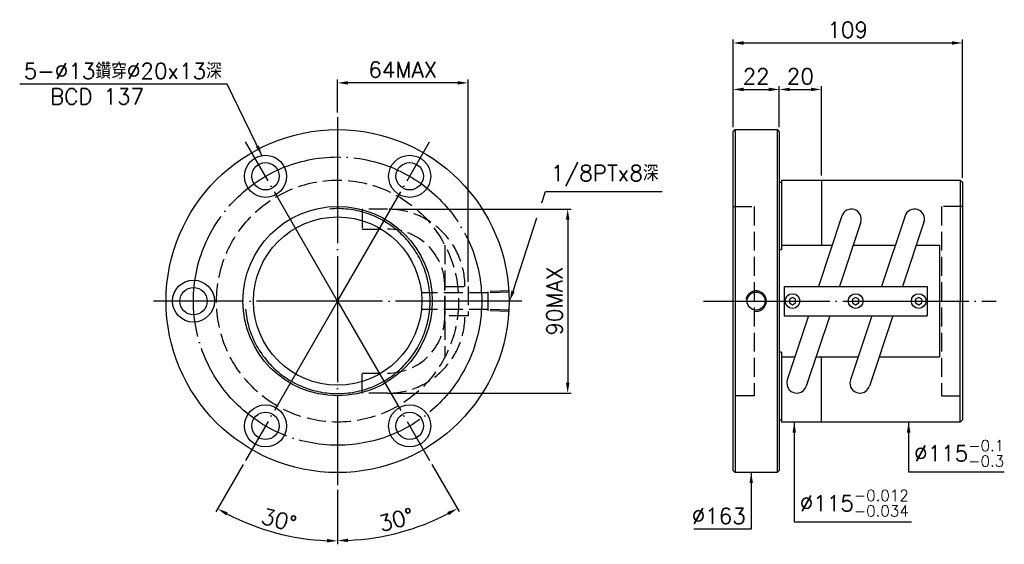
# Model space of a CAD drawing. Header units: millimetres. Extents: x -130 to 338, y 84 to 334.
import ezdxf
from ezdxf.enums import TextEntityAlignment as Align

# ---------------------------------------------------------------- set-up
doc = ezdxf.new("R2010")
doc.units = ezdxf.units.MM
doc.header["$LTSCALE"] = 3
for name, pattern in [('CENTER', [22, 20, -1, 0, -1]), ('DASHED', [4, 3, -1]), ('THIN', [200000, 200000, 0])]:
    doc.linetypes.add(name, pattern=pattern)
for name, color, linetype in [('DIM', 2, 'Continuous'), ('NT', 7, 'Continuous'), ('NT-DIM', 2, 'Continuous'), ('SH', 7, 'Continuous'), ('SH-DIM', 2, 'Continuous')]:
    doc.layers.add(name, color=color, linetype=linetype)
doc.styles.get("Standard").update_dxf_attribs({"font": 'simplex.shx', "bigfont": 'chineset.shx'})
doc.dimstyles.new('ISO-25', dxfattribs={"dimscale": 2.5, "dimtxt": 3, "dimasz": 2, "dimexe": 0.646, "dimexo": 0.862, "dimgap": 1, "dimtad": 1, "dimdec": 3, "dimdsep": 46, "dimtxsty": 'Standard', "dimcen": 1.5, "dimclrd": 256, "dimclre": 256, "dimclrt": 256, "dimazin": 2, "dimtfac": 1, "dimtdec": 3, "dimtmove": 0, "dimatfit": 3, "dimfxl": 0, "dimtolj": 1, "dimlwd": -1, "dimlwe": -1, "dimarcsym": 0})

# ---------------------------------------------------------------- blocks, each defined once
blk = doc.blocks.new('*D11')
at = {"layer": 'Defpoints', "color": 0}
for p in [(231.41, 300.61), (209.41, 281.5), (231.41, 281.5)]:
    blk.add_point(p, dxfattribs=at)
at = {"layer": 'NT-DIM'}
for p, q in [((209.41, 283.65), (209.41, 302.22)), ((214.41, 300.61), (226.41, 300.61)), ((231.41, 283.65), (231.41, 302.22))]:
    blk.add_line(p, q, dxfattribs=at)
for points in [[(214.41, 301.44), (214.41, 299.78), (209.41, 300.61)], [(226.41, 301.44), (226.41, 299.78), (231.41, 300.61)]]:
    blk.add_solid(points, dxfattribs=at)
at = {"layer": 'NT-DIM', "insert": (220.41, 306.86), "char_height": 7.5, "attachment_point": 5}
blk.add_mtext('\\A1;22', dxfattribs=at)
blk = doc.blocks.new('*D32')
at = {"layer": 'Defpoints', "color": 0, "linetype": 'Continuous'}
for p in [(21.51, 303.72), (21.51, 287.5), (83.51, 207)]:
    blk.add_point(p, dxfattribs=at)
at = {"layer": 'SH-DIM', "linetype": 'Continuous'}
for p, q in [((21.51, 289.66), (21.51, 305.34)), ((83.51, 209.16), (83.51, 305.34)), ((78.51, 303.72), (26.51, 303.72))]:
    blk.add_line(p, q, dxfattribs=at)
for points in [[(26.51, 304.56), (26.51, 302.89), (21.51, 303.72)], [(78.51, 304.56), (78.51, 302.89), (83.51, 303.72)]]:
    blk.add_solid(points, dxfattribs=at)
at = {"layer": 'SH-DIM', "linetype": 'Continuous', "insert": (52.51, 309.97), "char_height": 7.5, "attachment_point": 5}
blk.add_mtext('\\A1;64MAX', dxfattribs=at)
blk = doc.blocks.new('*D33')
at = {"layer": 'Defpoints', "color": 0, "linetype": 'Continuous'}
for p in [(45.28, 243.72), (45.28, 156.28), (130.84, 156.28)]:
    blk.add_point(p, dxfattribs=at)
at = {"layer": 'SH-DIM', "linetype": 'Continuous'}
for p, q in [((47.44, 243.72), (132.46, 243.72)), ((130.84, 238.72), (130.84, 161.28)), ((47.44, 156.28), (132.46, 156.28))]:
    blk.add_line(p, q, dxfattribs=at)
for points in [[(130.01, 238.72), (131.68, 238.72), (130.84, 243.72)], [(130.01, 161.28), (131.68, 161.28), (130.84, 156.28)]]:
    blk.add_solid(points, dxfattribs=at)
at = {"layer": 'SH-DIM', "linetype": 'Continuous', "insert": (124.59, 200), "char_height": 7.5, "attachment_point": 5, "rotation": 90}
blk.add_mtext('\\A1;90MAX', dxfattribs=at)
blk = doc.blocks.new('*D39')
at = {"layer": 'Defpoints', "color": 0}
for p in [(21.51, 287.5), (21.51, 200), (-22.24, 124.22), (21.51, 112.5), (-17.47, 92.9)]:
    blk.add_point(p, dxfattribs=at)
at = {"layer": 'SH-DIM'}
for p, q in [((-23.32, 122.36), (-36.29, 99.9)), ((21.51, 110.35), (21.51, 84.41))]:
    blk.add_line(p, q, dxfattribs=at)
blk.add_arc((21.51, 200), 113.97, 242.5138, 267.4862, dxfattribs=at)
for points in [[(-31.5, 98.16), (-30.7, 99.62), (-35.48, 101.3)], [(16.53, 86.97), (16.49, 85.31), (21.51, 86.03)]]:
    blk.add_solid(points, dxfattribs=at)
at = {"layer": 'SH-DIM', "insert": (-6.37, 95.95), "char_height": 7.5, "attachment_point": 5, "rotation": 345}
blk.add_mtext('\\A1;30°', dxfattribs=at)
blk = doc.blocks.new('*D40')
at = {"layer": 'Defpoints', "color": 0}
for p in [(21.51, 287.5), (21.51, 200), (65.26, 124.22), (21.51, 112.5), (41.27, 87.91)]:
    blk.add_point(p, dxfattribs=at)
at = {"layer": 'SH-DIM'}
for p, q in [((66.33, 122.36), (79.22, 100.03)), ((21.51, 110.35), (21.51, 84.57))]:
    blk.add_line(p, q, dxfattribs=at)
blk.add_arc((21.51, 200), 113.82, 272.5172, 297.4828, dxfattribs=at)
for points in [[(73.63, 99.76), (74.43, 98.29), (78.42, 101.43)], [(26.52, 85.46), (26.49, 87.12), (21.51, 86.18)]]:
    blk.add_solid(points, dxfattribs=at)
at = {"layer": 'SH-DIM', "insert": (49.35, 96.1), "char_height": 7.5, "attachment_point": 5, "rotation": 15}
blk.add_mtext('\\A1;30°', dxfattribs=at)
blk = doc.blocks.new('*D45')
at = {"layer": 'Defpoints', "color": 0}
for p in [(318.41, 322.69), (209.41, 280.5), (318.41, 256.5)]:
    blk.add_point(p, dxfattribs=at)
at = {"layer": 'DIM'}
for p, q in [((209.41, 282.65), (209.41, 324.3)), ((318.41, 258.65), (318.41, 324.3)), ((214.41, 322.69), (313.41, 322.69))]:
    blk.add_line(p, q, dxfattribs=at)
for points in [[(214.41, 323.52), (214.41, 321.85), (209.41, 322.69)], [(313.41, 323.52), (313.41, 321.85), (318.41, 322.69)]]:
    blk.add_solid(points, dxfattribs=at)
at = {"layer": 'DIM', "insert": (263.91, 328.94), "char_height": 7.5, "attachment_point": 5}
blk.add_mtext('\\A1;109', dxfattribs=at)
blk = doc.blocks.new('*D46')
at = {"layer": 'Defpoints', "color": 0}
for p in [(251.41, 300.61), (231.41, 280.5), (251.41, 257.5)]:
    blk.add_point(p, dxfattribs=at)
at = {"layer": 'DIM'}
for p, q in [((231.41, 282.65), (231.41, 302.22)), ((236.41, 300.61), (246.41, 300.61)), ((251.41, 259.65), (251.41, 302.22))]:
    blk.add_line(p, q, dxfattribs=at)
for points in [[(236.41, 301.44), (236.41, 299.78), (231.41, 300.61)], [(246.41, 301.44), (246.41, 299.78), (251.41, 300.61)]]:
    blk.add_solid(points, dxfattribs=at)
at = {"layer": 'DIM', "insert": (241.41, 306.86), "char_height": 7.5, "attachment_point": 5}
blk.add_mtext('\\A1;20', dxfattribs=at)

msp = doc.modelspace()

# ---------------------------------------------------------------- linework, layer by layer
at = {"layer": 'DIM', "color": 1, "linetype": 'DASHED'}
for p, q in [((93.0107, 203.9706), (61.5107, 203.9706)), ((103.0058, 204.864), (93.0107, 204.5516)), ((93.0107, 195.4484), (93.0107, 204.5516)), ((103.0058, 204.283), (93.0107, 203.9706)), ((93.0107, 196.0294), (61.5107, 196.0294)), ((103.0058, 195.717), (93.0107, 196.0294)), ((103.0058, 195.136), (93.0107, 195.4484))]:
    msp.add_line(p, q, dxfattribs=at)
at = {"layer": 'NT', "color": 3, "linetype": 'CENTER'}
for p, q in [((21.5058, 287.5), (21.5058, 112.5)), ((21.5058, 200), (-22.2442, 275.7772)), ((21.5058, 200), (65.2558, 275.7772)), ((109.0058, 200), (-65.9942, 200)), ((21.5058, 200), (-22.2442, 124.2228)), ((21.5058, 200), (65.2558, 124.2228))]:
    msp.add_line(p, q, dxfattribs=at)
at = {"layer": 'NT', "color": 7, "linetype": 'Continuous'}
for p, q in [((209.4074, 280.5), (210.4074, 281.5)), ((210.4074, 281.5), (230.4074, 281.5)), ((210.4074, 281.5), (210.4074, 118.5)), ((230.4074, 281.5), (231.4074, 280.5)), ((230.4074, 281.5), (230.4074, 118.5)), ((209.4074, 119.5), (209.4074, 280.5)), ((231.4074, 280.5), (231.4074, 119.5)), ((232.4074, 257.5), (232.4074, 224.3156)), ((232.4074, 257.5), (317.4074, 257.5)), ((251.4074, 257.5), (251.4074, 226.5565)), ((317.4074, 257.5), (317.4074, 200)), ((317.4074, 257.5), (318.4074, 256.5)), ((231.4074, 256.5), (232.4074, 256.5)), ((318.4074, 256.5), (318.4074, 143.5)), ((261.1413, 240.4743), (250.0061, 207)), ((291.1413, 240.4743), (280.0061, 207)), ((270.1557, 237.4757), (260.018, 207)), ((300.1557, 237.4757), (290.018, 207)), ((232.4074, 226.5565), (256.6835, 226.5565)), ((266.5234, 226.5565), (286.5116, 226.5565)), ((296.5234, 226.5565), (307.4959, 226.5565)), ((307.4959, 226.5565), (307.4959, 173.4435)), ((232.4074, 224.3156), (231.4074, 224.3156)), ((233.6835, 207), (301.6835, 207)), ((233.6835, 207), (233.6835, 193)), ((301.6835, 207), (301.6835, 193)), ((317.4074, 142.5), (317.4074, 200)), ((233.6835, 193), (301.6835, 193)), ((245.349, 193), (235.2113, 162.5243)), ((255.3609, 193), (244.2257, 159.5257)), ((275.349, 193), (265.2113, 162.5243)), ((285.3609, 193), (274.2257, 159.5257)), ((232.4074, 175.6844), (231.4074, 175.6844)), ((232.4074, 175.6844), (232.4074, 142.5)), ((232.4074, 173.4435), (238.8436, 173.4435)), ((248.8554, 173.4435), (268.8436, 173.4435)), ((251.4074, 142.5), (251.4074, 173.4435)), ((278.8554, 173.4435), (307.4959, 173.4435)), ((231.4074, 143.5), (232.4074, 143.5)), ((317.4074, 142.5), (232.4074, 142.5)), ((318.4074, 143.5), (317.4074, 142.5)), ((210.4074, 118.5), (209.4074, 119.5)), ((230.4074, 118.5), (210.4074, 118.5)), ((231.4074, 119.5), (230.4074, 118.5))]:
    msp.add_line(p, q, dxfattribs=at)
at = {"layer": 'NT', "color": 1, "linetype": 'DASHED'}
for p, q in [((209.4074, 245), (219.4074, 245)), ((219.4074, 245), (219.4074, 155)), ((318.4074, 245), (308.4074, 245)), ((308.4074, 245), (308.4074, 155)), ((72.5058, 226.5565), (72.5058, 173.4435)), ((219.4074, 155), (209.4074, 155)), ((308.4074, 155), (318.4074, 155))]:
    msp.add_line(p, q, dxfattribs=at)
for points in [[(45.2827, 243.7232), (33.2354, 243.7232), (33.2354, 234.2232), (45.2827, 234.2232)], [(72.5058, 207), (83.5058, 207), (83.5058, 193), (72.5058, 193), (72.5058, 207)], [(45.2827, 156.2768), (33.2354, 156.2768), (33.2354, 165.7768), (45.2827, 165.7768)]]:
    msp.add_lwpolyline(points, dxfattribs=at)
at = {"layer": 'NT', "color": 7, "linetype": 'Continuous'}
for points in [[(237.6835, 201.7321), (236.1835, 200.866), (236.1835, 199.134), (237.6835, 198.2679), (239.1835, 199.134), (239.1835, 200.866)], [(267.6835, 201.7321), (266.1835, 200.866), (266.1835, 199.134), (267.6835, 198.2679), (269.1835, 199.134), (269.1835, 200.866)], [(297.6835, 201.7321), (296.1835, 200.866), (296.1835, 199.134), (297.6835, 198.2679), (299.1835, 199.134), (299.1835, 200.866)]]:
    msp.add_lwpolyline(points, close=True, dxfattribs=at)
for centre, radius in [((21.5058, 200), 81.5), ((-12.7442, 259.3227), 10), ((55.7558, 259.3227), 10), ((-12.7442, 259.3227), 6.5), ((55.7558, 259.3227), 6.5), ((21.5058, 200), 45), ((21.5058, 200), 40), ((-46.9942, 200), 10), ((-46.9942, 200), 6.5), ((220.4074, 200), 4.283), ((237.6835, 200), 3.5), ((267.6835, 200), 3.5), ((297.6835, 200), 3.5), ((-12.7442, 140.6773), 10), ((55.7558, 140.6773), 10), ((-12.7442, 140.6773), 6.5), ((55.7558, 140.6773), 6.5)]:
    msp.add_circle(centre, radius, dxfattribs=at)
at = {"layer": 'NT', "color": 3, "linetype": 'CENTER'}
msp.add_circle((21.5058, 200), 68.5, dxfattribs=at)
at = {"layer": 'NT', "color": 1, "linetype": 'DASHED'}
msp.add_circle((21.5058, 200), 57.5, dxfattribs=at)
at = {"layer": 'NT', "color": 5, "linetype": 'THIN'}
for centre, radius, start, end in [((21.5058, 200), 43.945, 185, 95), ((220.4074, 200), 4.8616, 257.158883, 168.937829)]:
    msp.add_arc(centre, radius, start, end, dxfattribs=at)
at = {"layer": 'NT', "color": 1, "linetype": 'DASHED'}
for centre, radius, start, end in [((45.2827, 207), 36.7232, 0, 90), ((45.2827, 207), 27.2232, 0, 90), ((45.2827, 193), 36.7232, 270, 0), ((45.2827, 193), 27.2232, 270, 0)]:
    msp.add_arc(centre, radius, start, end, dxfattribs=at)
at = {"layer": 'NT', "color": 7, "linetype": 'Continuous'}
for centre, start, end in [((265.6485, 238.975), 341.60034, 161.60034), ((295.6485, 238.975), 341.60034, 161.60034), ((239.7185, 161.025), 161.60034, 341.60034), ((269.7185, 161.025), 161.60034, 341.60034)]:
    msp.add_arc(centre, 4.75, start, end, dxfattribs=at)
at = {"layer": 'SH', "color": 3, "linetype": 'CENTER'}
msp.add_line((195.4416, 200), (334.5208, 200), dxfattribs=at)
at = {"layer": 'SH-DIM'}
for points in [[(118.5205, 246.7514), (120.2496, 252.0695), (120.3496, 252.0695), (175.7068, 252.0695)], [(104.8661, 204.755), (116.1937, 239.5948)]]:
    msp.add_lwpolyline(points, dxfattribs=at)
msp.add_solid([(105.6586, 204.4973), (103.3201, 200), (104.0736, 205.0127)], dxfattribs=at)

# ---------------------------------------------------------------- texts
at = {"layer": 'NT-DIM'}
msp.add_text('BCD 137', height=7.5, dxfattribs=at).set_placement((-92.8109, 301.0088), align=Align.TOP_CENTER)
at = {"layer": 'NT-DIM', "char_height": 7.5}
for s, insert, attachment_point in [('\\A1;\\A1;\\A1;\\A1;5-%%c13鑽穿%%c20x13深', (-33.4958, 305.6014), 9), ('\\A1;\\A1;%%c115{\\H0.7x;\\S-0.1^ -0.3;}', (295.4749, 121.3289), 7), ('\\A1;\\A1;\\A1;\\A1;\\A1;%%c115{\\H0.7x;\\S-0.012^ -0.034;}', (241.1034, 97.6312), 7), ('\\A1;\\A1;\\A1;%%c163', (215.4708, 94.1698), 9)]:
    msp.add_mtext(s, dxfattribs=dict(at, insert=insert, attachment_point=attachment_point))
at = {"layer": 'SH-DIM', "insert": (122.8496, 254.5695), "char_height": 7.5, "attachment_point": 7}
msp.add_mtext('\\A1;\\A1;\\A1;1/8PTx8深', dxfattribs=at)

# ---------------------------------------------------------------- dimensions: what is measured, and where the dimension line sits
at = {"layer": 'DIM'}
for base, p1, p2, picture, middle in [((318.4074, 322.6866), (209.4074, 280.5), (318.4074, 256.5), '*D45', (263.9074, 328.9366)), ((251.4074, 300.6099), (231.4074, 280.5), (251.4074, 257.5), '*D46', (241.4074, 306.8599))]:
    dim = msp.add_linear_dim(base=base, p1=p1, p2=p2, dimstyle='ISO-25', dxfattribs=at)
    dim.commit()
    dim.dimension.update_dxf_attribs({"geometry": picture, "text_midpoint": middle})
at = {"layer": 'NT-DIM'}
dim = msp.add_linear_dim(base=(231.4074, 300.6099), p1=(209.4074, 281.5), p2=(231.4074, 281.5), dimstyle='ISO-25', dxfattribs=at)
dim.commit()
dim.dimension.update_dxf_attribs({"geometry": '*D11', "text_midpoint": (220.4074, 306.8599)})
at = {"layer": 'SH-DIM', "linetype": 'Continuous'}
dim = msp.add_linear_dim(base=(21.5058, 303.7249), p1=(83.5058, 207), p2=(21.5058, 287.5), text='64MAX', dimstyle='ISO-25', dxfattribs=at)
dim.commit()
dim.dimension.update_dxf_attribs({"geometry": '*D32', "text_midpoint": (52.5058, 309.9749)})
at = {"layer": 'SH-DIM'}
for base, line2, picture, middle in [((-17.4747, 92.9019), ((21.5058, 200), (-22.2442, 124.2228)), '*D39', (-6.3745, 95.9491)), ((41.2704, 87.9099), ((21.5058, 200), (65.2558, 124.2228)), '*D40', (49.3468, 96.0961))]:
    dim = msp.add_angular_dim_2l(base=base, line1=((21.5058, 287.5), (21.5058, 112.5)), line2=line2, dimstyle='ISO-25', dxfattribs=at)
    dim.commit()
    dim.dimension.update_dxf_attribs({"geometry": picture, "text_midpoint": middle})
at = {"layer": 'SH-DIM', "linetype": 'Continuous'}
dim = msp.add_linear_dim(base=(130.8446, 156.2768), p1=(45.2827, 243.7232), p2=(45.2827, 156.2768), angle=90, text='90MAX', dimstyle='ISO-25', dxfattribs=at)
dim.commit()
dim.dimension.update_dxf_attribs({"geometry": '*D33', "text_midpoint": (124.5946, 200)})

# ---------------------------------------------------------------- leaders
at = {"layer": 'NT-DIM', "annotation_type": 0, "has_hookline": 1}
for points, hookline_direction, text_width in [([(-14.4581, 269.1748), (-30.8963, 303.1118), (-30.9958, 303.1014)], 1, 96.0714), ([(238.5034, 142.5), (238.5034, 95.1312), (238.6034, 95.1312)], 0, 53.1071), ([(292.8749, 142.5), (292.8749, 118.8289), (292.9749, 118.8289)], 0, 42.8571), ([(218.0708, 118.5), (218.0708, 91.6698), (217.9708, 91.6698)], 1, 24.6429)]:
    msp.add_leader(points, dimstyle='ISO-25', dxfattribs=dict(at, hookline_direction=hookline_direction, text_width=text_width))

doc.saveas('drawing.dxf')
